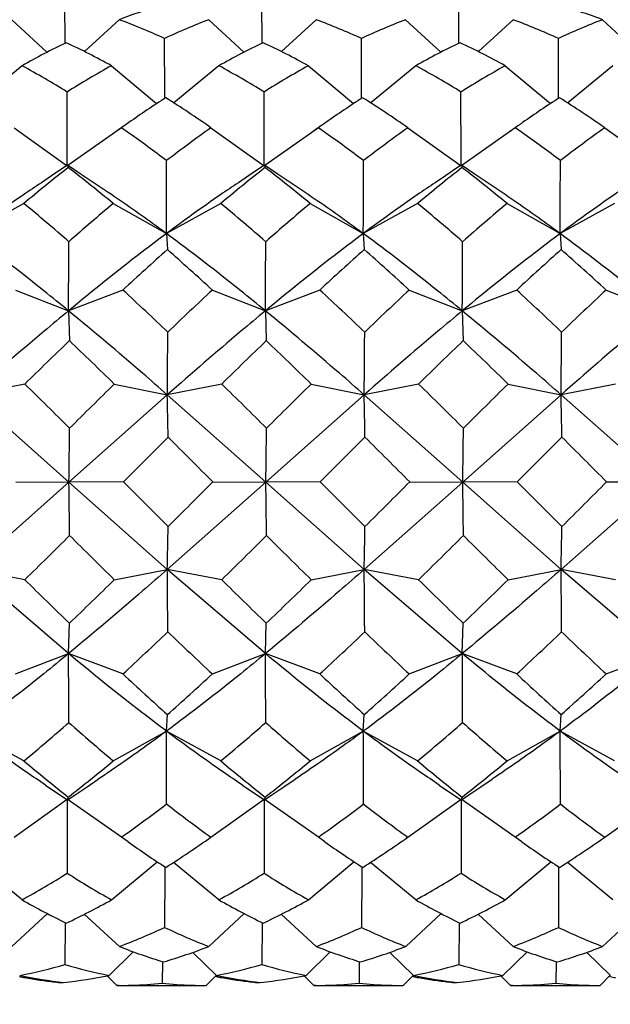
# Model space of a CAD drawing. Header units: inches. Extents: x 0 to 22, y 0 to 17.
# Tile 36 of 56: x 15.988 to 16.118, y 11.253 to 11.469. Entities that reach past the tile are written whole.
import ezdxf

# ---------------------------------------------------------------- set-up
doc = ezdxf.new("R2010")
doc.units = ezdxf.units.IN
doc.header["$LTSCALE"] = 1.21
doc.header["$MEASUREMENT"] = 0
doc.layers.get('0').update_dxf_attribs({"linetype": 'CONTINUOUS'})
doc.layers.add('02___PRT_ALL_AXES', color=7, linetype='CONTINUOUS')
doc.layers.add('DIMENSIONS', color=7, linetype='CONTINUOUS')
doc.styles.get("Standard").update_dxf_attribs({"font": 'txt', "width": 0.8})
doc.dimstyles.new('DIMSTYLE_2', dxfattribs={"dimtxt": 0.125, "dimasz": 0.18, "dimexe": 0.125, "dimexo": 0.0625, "dimgap": 0.0625, "dimtad": 0, "dimtih": 1, "dimtoh": 1, "dimdsep": 46, "dimtxsty": 'STANDARD', "dimblk": '_FILLED', "dimblk1": '_FILLED', "dimblk2": '_FILLED', "dimcen": 0.09, "dimadec": 0, "dimazin": 0, "dimtfac": 1, "dimtofl": 0, "dimtmove": 0, "dimatfit": 3, "dimldrblk": '_FILLED', "dimfxl": 1, "dimtolj": 1, "dimarcsym": 0})

# ---------------------------------------------------------------- blocks, each defined once
blk = doc.blocks.new('_FILLED')
at = {"color": 0, "linetype": 'BYBLOCK'}
blk.add_solid([(0, 0), (-1, 0.1736111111), (-1, -0.1736111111)], dxfattribs=at)
blk = doc.blocks.new('*D4')
at = {"layer": 'DIMENSIONS', "color": 2, "linetype": 'CONTINUOUS'}
for p, q in [((6.5839886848, 11.7967413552), (6.5839886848, 9.3306980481)), ((17.5851585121, 11.5620956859), (17.5851585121, 9.3306980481)), ((6.5839886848, 9.4556980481), (11.1220735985, 9.4556980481)), ((17.5851585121, 9.4556980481), (13.0470735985, 9.4556980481))]:
    blk.add_line(p, q, dxfattribs=at)
at = {"layer": 'DIMENSIONS', "color": 2, "linetype": 'CONTINUOUS', "xscale": 0.18, "yscale": 0.18, "zscale": 0.18, "rotation": 180}
blk.add_blockref('_FILLED', (6.5839886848, 9.4556980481), dxfattribs=at)
at = {"layer": 'DIMENSIONS', "color": 2, "linetype": 'CONTINUOUS', "xscale": 0.18, "yscale": 0.18, "zscale": 0.18}
blk.add_blockref('_FILLED', (17.5851585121, 9.4556980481), dxfattribs=at)
at = {"layer": 'DIMENSIONS', "color": 2, "linetype": 'CONTINUOUS', "insert": (12.0845735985, 9.5181980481), "char_height": 0.125, "width": 1.8, "attachment_point": 2, "line_spacing_factor": 0.9}
blk.add_mtext('(1090.06 [42.916])', dxfattribs=at)
blk = doc.blocks.new('*D10')
at = {"layer": 'DIMENSIONS', "color": 2, "linetype": 'CONTINUOUS'}
for p, q in [((17.5851585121, 11.5620956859), (17.5851585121, 10.0806980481)), ((15.9046678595, 11.2851271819), (15.9046678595, 10.0806980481)), ((15.9046678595, 10.2056980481), (15.5446678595, 10.2056980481)), ((17.5851585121, 10.2056980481), (17.9451585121, 10.2056980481))]:
    blk.add_line(p, q, dxfattribs=at)
at = {"layer": 'DIMENSIONS', "color": 2, "linetype": 'CONTINUOUS', "xscale": 0.18, "yscale": 0.18, "zscale": 0.18}
blk.add_blockref('_FILLED', (15.9046678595, 10.2056980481), dxfattribs=at)
at = {"layer": 'DIMENSIONS', "color": 2, "linetype": 'CONTINUOUS', "xscale": 0.18, "yscale": 0.18, "zscale": 0.18, "rotation": 180}
blk.add_blockref('_FILLED', (17.5851585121, 10.2056980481), dxfattribs=at)
at = {"layer": 'DIMENSIONS', "color": 2, "linetype": 'CONTINUOUS', "insert": (16.7449131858, 10.2681980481), "char_height": 0.125, "width": 1.325, "attachment_point": 2, "line_spacing_factor": 0.9}
blk.add_mtext('42.68{\\Ftxt.shx;\\W1.000000;\\H0.125000; }[1.681]', dxfattribs=at)

msp = doc.modelspace()

# ---------------------------------------------------------------- linework, layer by layer
at = {"color": 7, "linetype": 'CONTINUOUS'}
for p, q in [((15.997828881, 11.4641638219), (15.9977710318, 11.4732082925)), ((16.0411148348, 11.4641638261), (16.0410569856, 11.4732082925)), ((16.0844007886, 11.4641638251), (16.0843429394, 11.4732082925)), ((15.9861069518, 11.4693258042), (15.9938149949, 11.4621565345)), ((16.0097269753, 11.4693258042), (16.0021023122, 11.4623041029)), ((16.0293929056, 11.4693258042), (16.0371009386, 11.4621565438)), ((16.0530129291, 11.4693258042), (16.045388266, 11.4623041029)), ((16.0726788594, 11.4693258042), (16.0803868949, 11.4621565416)), ((16.0962988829, 11.4693258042), (16.0886742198, 11.4623041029)), ((16.1159648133, 11.4693258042), (16.1236728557, 11.4621565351)), ((16.0197171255, 11.4528414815), (16.0196767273, 11.4651983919)), ((16.0630030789, 11.4528416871), (16.0629626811, 11.4651983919)), ((16.106289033, 11.4528415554), (16.106248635, 11.4651983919)), ((15.9883339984, 11.4592155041), (15.9784461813, 11.4510305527)), ((16.0079999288, 11.4592155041), (16.0179334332, 11.4508729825)), ((16.0316199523, 11.4592155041), (16.0217321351, 11.4510305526)), ((16.0512858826, 11.4592155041), (16.0612193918, 11.4508729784)), ((16.0749059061, 11.4592155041), (16.0650180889, 11.4510305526)), ((16.0945718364, 11.4592155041), (16.1045053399, 11.4508729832)), ((16.1181918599, 11.4592155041), (16.1083040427, 11.4510305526)), ((15.9982784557, 11.4389395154), (15.9982709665, 11.4534267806)), ((16.0197189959, 11.4520394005), (16.0197171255, 11.4528414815)), ((16.0415644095, 11.4389395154), (16.0415569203, 11.4534267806)), ((16.0630049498, 11.4520394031), (16.0630030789, 11.4528416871)), ((16.0848503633, 11.4389395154), (16.0848428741, 11.4534267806)), ((16.1062909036, 11.4520394), (16.106289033, 11.4528415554)), ((15.9865763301, 11.4455734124), (15.9982774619, 11.4371882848)), ((16.0101963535, 11.4455734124), (15.9984450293, 11.437306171)), ((16.0107687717, 11.4459792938), (16.0090467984, 11.4447646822)), ((16.0103884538, 11.4454392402), (16.0101963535, 11.4455734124)), ((16.0298622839, 11.4455734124), (16.0415634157, 11.4371882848)), ((16.0534823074, 11.4455734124), (16.0417309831, 11.437306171)), ((16.0540547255, 11.4459792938), (16.0523327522, 11.4447646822)), ((16.0536744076, 11.4454392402), (16.0534823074, 11.4455734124)), ((16.0731482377, 11.4455734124), (16.0848493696, 11.4371882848)), ((16.0967682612, 11.4455734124), (16.0850169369, 11.437306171)), ((16.0973406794, 11.4459792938), (16.095618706, 11.4447646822)), ((16.0969603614, 11.4454392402), (16.0967682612, 11.4455734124)), ((16.1164341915, 11.4455734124), (16.1281353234, 11.4371882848)), ((15.9982774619, 11.4371882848), (15.9982784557, 11.4389395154)), ((16.0415634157, 11.4371882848), (16.0415644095, 11.4389395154)), ((16.0848493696, 11.4371882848), (16.0848503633, 11.4389395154)), ((15.9983425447, 11.4373604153), (15.9975388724, 11.4368149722)), ((15.9983654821, 11.4373603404), (15.9984658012, 11.4369974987)), ((16.0011450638, 11.4354676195), (15.9983654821, 11.4373603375)), ((16.0416284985, 11.4373604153), (16.0408248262, 11.4368149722)), ((16.0416514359, 11.4373603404), (16.041751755, 11.4369974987)), ((16.0444310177, 11.4354676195), (16.0416514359, 11.4373603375)), ((16.0849144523, 11.4373604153), (16.08411078, 11.4368149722)), ((16.0849373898, 11.4373603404), (16.0850377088, 11.4369974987)), ((16.0877169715, 11.4354676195), (16.0849373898, 11.4373603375)), ((15.9887337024, 11.4289237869), (15.9767954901, 11.4223225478)), ((16.0083996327, 11.4289237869), (16.0200814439, 11.4223225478)), ((16.0320196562, 11.4289237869), (16.0200814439, 11.4223225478)), ((16.0516855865, 11.4289237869), (16.0633673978, 11.4223225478)), ((16.07530561, 11.4289237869), (16.0633673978, 11.4223225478)), ((16.0949715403, 11.4289237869), (16.1066533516, 11.4223225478)), ((16.1185915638, 11.4289237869), (16.1066533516, 11.4223225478)), ((16.0200814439, 11.4223225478), (16.0202890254, 11.4187951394)), ((16.0633673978, 11.4223225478), (16.0635749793, 11.4187951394)), ((16.1066533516, 11.4223225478), (16.1068609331, 11.4187951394)), ((15.9868909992, 11.4099064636), (15.9985584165, 11.4053427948)), ((16.0105110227, 11.4099064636), (15.9985584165, 11.4053427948)), ((16.030176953, 11.4099064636), (16.0418443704, 11.4053427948)), ((16.0537969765, 11.4099064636), (16.0418443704, 11.4053427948)), ((16.0734629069, 11.4099064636), (16.0851303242, 11.4053427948)), ((16.0970829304, 11.4099064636), (16.0851303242, 11.4053427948)), ((16.1167488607, 11.4099064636), (16.128416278, 11.4053427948)), ((15.9985584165, 11.4053427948), (15.9987530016, 11.3987893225)), ((16.0418443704, 11.4053427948), (16.0420389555, 11.3987893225)), ((16.0851303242, 11.4053427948), (16.0853249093, 11.3987893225)), ((15.9889512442, 11.3892522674), (15.9769897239, 11.3869015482)), ((16.0086171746, 11.3892522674), (16.0202756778, 11.3869015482)), ((16.032237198, 11.3892522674), (16.0202756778, 11.3869015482)), ((16.0519031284, 11.3892522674), (16.0635616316, 11.3869015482)), ((16.0755231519, 11.3892522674), (16.0635616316, 11.3869015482)), ((16.0951890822, 11.3892522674), (16.1068475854, 11.3869015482)), ((16.1188091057, 11.3892522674), (16.1068475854, 11.3869015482)), ((15.9986584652, 11.3677074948), (15.9769897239, 11.3869015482)), ((16.0202756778, 11.3869015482), (15.9986584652, 11.3677074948)), ((16.0419444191, 11.3677074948), (16.0202756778, 11.3869015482)), ((16.0635616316, 11.3869015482), (16.0419444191, 11.3677074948)), ((16.0852303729, 11.3677074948), (16.0635616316, 11.3869015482)), ((16.1068475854, 11.3869015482), (16.0852303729, 11.3677074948)), ((16.1285163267, 11.3677074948), (16.1068475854, 11.3869015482)), ((16.0204497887, 11.3775738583), (16.0106230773, 11.3677549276)), ((16.0637357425, 11.3775738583), (16.0539090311, 11.3677549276)), ((16.1070216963, 11.3775738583), (16.0971949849, 11.3677549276)), ((15.9986584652, 11.3677074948), (15.9769917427, 11.3484982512)), ((15.9870030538, 11.3677549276), (15.9986584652, 11.3677074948)), ((16.0106230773, 11.3677549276), (15.9986584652, 11.3677074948)), ((16.0202776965, 11.3484982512), (15.9986584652, 11.3677074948)), ((16.0204508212, 11.3579324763), (16.0106230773, 11.3677549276)), ((16.0419444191, 11.3677074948), (16.0202776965, 11.3484982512)), ((16.0302890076, 11.3677549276), (16.0419444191, 11.3677074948)), ((16.0539090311, 11.3677549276), (16.0419444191, 11.3677074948)), ((16.0635636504, 11.3484982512), (16.0419444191, 11.3677074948)), ((16.063736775, 11.3579324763), (16.0539090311, 11.3677549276)), ((16.0852303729, 11.3677074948), (16.0635636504, 11.3484982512)), ((16.0735749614, 11.3677549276), (16.0852303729, 11.3677074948)), ((16.0971949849, 11.3677549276), (16.0852303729, 11.3677074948)), ((16.1068496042, 11.3484982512), (16.0852303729, 11.3677074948)), ((16.1070227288, 11.3579324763), (16.0971949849, 11.3677549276)), ((16.1285163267, 11.3677074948), (16.1068496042, 11.3484982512)), ((16.1168609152, 11.3677549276), (16.1285163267, 11.3677074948)), ((15.9889535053, 11.3462405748), (15.9769917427, 11.3484982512)), ((15.9985623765, 11.330012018), (15.9769917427, 11.3484982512)), ((16.0086194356, 11.3462405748), (16.0202776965, 11.3484982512)), ((16.0322394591, 11.3462405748), (16.0202776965, 11.3484982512)), ((16.0418483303, 11.330012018), (16.0202776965, 11.3484982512)), ((16.0519053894, 11.3462405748), (16.0635636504, 11.3484982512)), ((16.0755254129, 11.3462405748), (16.0635636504, 11.3484982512)), ((16.0851342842, 11.330012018), (16.0635636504, 11.3484982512)), ((16.0951913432, 11.3462405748), (16.1068496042, 11.3484982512)), ((16.1188113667, 11.3462405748), (16.1068496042, 11.3484982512)), ((16.128420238, 11.330012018), (16.1068496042, 11.3484982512)), ((15.9985623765, 11.330012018), (15.9987562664, 11.336684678)), ((16.0418483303, 11.330012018), (16.0420422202, 11.336684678)), ((16.0851342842, 11.330012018), (16.085328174, 11.336684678)), ((15.9868954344, 11.3255359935), (15.9985623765, 11.330012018)), ((16.0105154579, 11.3255359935), (15.9985623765, 11.330012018)), ((16.0301813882, 11.3255359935), (16.0418483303, 11.330012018)), ((16.0538014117, 11.3255359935), (16.0418483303, 11.330012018)), ((16.0734673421, 11.3255359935), (16.0851342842, 11.330012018)), ((16.0970873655, 11.3255359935), (16.0851342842, 11.330012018)), ((16.1167532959, 11.3255359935), (16.128420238, 11.330012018)), ((16.020087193, 11.3129592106), (16.0202943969, 11.316613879)), ((16.0633731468, 11.3129592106), (16.0635803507, 11.316613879)), ((16.1066591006, 11.3129592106), (16.1068663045, 11.316613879)), ((15.9887401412, 11.3064368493), (15.9768012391, 11.3129592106)), ((16.0084060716, 11.3064368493), (16.020087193, 11.3129592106)), ((16.0320260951, 11.3064368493), (16.020087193, 11.3129592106)), ((16.0516920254, 11.3064368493), (16.0633731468, 11.3129592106)), ((16.0753120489, 11.3064368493), (16.0633731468, 11.3129592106)), ((16.0949779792, 11.3064368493), (16.1066591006, 11.3129592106)), ((16.1185980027, 11.3064368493), (16.1066591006, 11.3129592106)), ((15.9934946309, 11.3011219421), (15.9959981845, 11.2994468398)), ((16.0367805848, 11.3011219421), (16.0392841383, 11.2994468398)), ((16.0800665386, 11.3011219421), (16.0825700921, 11.2994468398)), ((15.9865845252, 11.2896771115), (15.998284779, 11.297995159)), ((15.9959981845, 11.2994468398), (15.9983396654, 11.2978667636)), ((16.0102045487, 11.2896771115), (15.998284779, 11.297995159)), ((15.998284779, 11.297995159), (15.9982859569, 11.2962445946)), ((15.9983624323, 11.297866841), (15.999998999, 11.2989800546)), ((15.9983624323, 11.2978668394), (15.9984730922, 11.2983015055)), ((16.029870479, 11.2896771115), (16.0415707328, 11.297995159)), ((16.0392841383, 11.2994468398), (16.0416256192, 11.2978667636)), ((16.0534905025, 11.2896771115), (16.0415707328, 11.297995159)), ((16.0415707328, 11.297995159), (16.0415719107, 11.2962445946)), ((16.0416483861, 11.297866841), (16.0432849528, 11.2989800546)), ((16.0416483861, 11.2978668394), (16.041759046, 11.2983015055)), ((16.0731564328, 11.2896771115), (16.0848566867, 11.297995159)), ((16.0825700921, 11.2994468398), (16.0849115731, 11.2978667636)), ((16.0967764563, 11.2896771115), (16.0848566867, 11.297995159)), ((16.0848566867, 11.297995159), (16.0848578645, 11.2962445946)), ((16.0849343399, 11.297866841), (16.0865709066, 11.2989800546)), ((16.0849343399, 11.2978668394), (16.0850449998, 11.2983015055)), ((16.1164423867, 11.2896771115), (16.1281426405, 11.297995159)), ((15.9982859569, 11.2962445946), (15.998279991, 11.2817532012)), ((16.0415719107, 11.2962445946), (16.0415659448, 11.2817532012)), ((16.0848578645, 11.2962445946), (16.0848518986, 11.2817532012)), ((16.0116541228, 11.2886451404), (16.0102045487, 11.2896771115)), ((16.0549400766, 11.2886451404), (16.0534905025, 11.2896771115)), ((16.0982260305, 11.2886451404), (16.0967764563, 11.2896771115)), ((15.9883436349, 11.2759008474), (15.9783665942, 11.2841147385)), ((16.0080095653, 11.2759008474), (16.0180306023, 11.2842725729)), ((16.0197281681, 11.2831540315), (16.0197260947, 11.2822176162)), ((16.0316295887, 11.2759008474), (16.0216525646, 11.2841147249)), ((16.0512955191, 11.2759008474), (16.0613165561, 11.2842725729)), ((16.0630141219, 11.2831540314), (16.0630120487, 11.2822177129)), ((16.0749155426, 11.2759008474), (16.0649384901, 11.2841147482)), ((16.0945814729, 11.2759008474), (16.1046025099, 11.2842725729)), ((16.1063000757, 11.2831540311), (16.1062979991, 11.2822162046)), ((16.1182014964, 11.2759008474), (16.1082244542, 11.2841147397)), ((16.0197260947, 11.2822176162), (16.0196869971, 11.2698364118)), ((16.0630120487, 11.2822177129), (16.0629729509, 11.2698364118)), ((16.1062979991, 11.2822162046), (16.1062589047, 11.2698364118)), ((15.9861176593, 11.2656374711), (15.9939211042, 11.2728720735)), ((16.0097376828, 11.2656374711), (16.0020164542, 11.2727237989)), ((16.0294036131, 11.2656374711), (16.037207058, 11.2728720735)), ((16.0530236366, 11.2656374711), (16.0453024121, 11.2727237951)), ((16.0726895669, 11.2656374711), (16.0804930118, 11.2728720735)), ((16.0963095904, 11.2656374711), (16.088588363, 11.2727237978)), ((16.1159755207, 11.2656374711), (16.1237789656, 11.2728720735)), ((15.9978398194, 11.2708862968), (15.9977821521, 11.261665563)), ((16.0411257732, 11.270886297), (16.041068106, 11.261665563)), ((16.084411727, 11.270886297), (16.0843540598, 11.261665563)), ((16.0074902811, 11.2592813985), (16.01278677, 11.26448593)), ((16.0311103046, 11.2592813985), (16.0259175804, 11.2643574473)), ((16.0507762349, 11.2592813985), (16.0560727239, 11.26448593)), ((16.0743962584, 11.2592813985), (16.0692035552, 11.2643574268)), ((16.0940621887, 11.2592813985), (16.0993586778, 11.26448593)), ((16.1176822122, 11.2592813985), (16.1124894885, 11.2643574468)), ((16.0191961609, 11.2623247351), (16.0191474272, 11.2575546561)), ((16.0624821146, 11.2623247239), (16.062433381, 11.2575546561)), ((16.1057680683, 11.2623247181), (16.1057193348, 11.2575546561)), ((16.0091859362, 11.2570768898), (16.0070624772, 11.2592004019)), ((16.0288518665, 11.2570768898), (16.0310831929, 11.2593085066)), ((16.0310619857, 11.2590126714), (16.0308317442, 11.259055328)), ((16.05247189, 11.2570768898), (16.0503484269, 11.259200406)), ((16.0721378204, 11.2570768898), (16.0743691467, 11.2593085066)), ((16.0743479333, 11.2590126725), (16.0741176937, 11.2590553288)), ((16.0957578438, 11.2570768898), (16.0936343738, 11.259200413)), ((16.1154237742, 11.2570768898), (16.1176551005, 11.2593085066)), ((16.1176338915, 11.2590126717), (16.1174036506, 11.2590553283)), ((16.0096228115, 11.2570760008), (16.0091859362, 11.2570768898)), ((16.0284037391, 11.2570760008), (16.0288518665, 11.2570768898)), ((16.0529087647, 11.2570760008), (16.05247189, 11.2570768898)), ((16.0716892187, 11.2570760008), (16.0721378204, 11.2570768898)), ((16.0961947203, 11.2570760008), (16.0957578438, 11.2570768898)), ((16.1149751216, 11.2570760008), (16.1154237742, 11.2570768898))]:
    msp.add_line(p, q, dxfattribs=at)
for points in [[(15.9975388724, 11.4368149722), (15.994852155, 11.4350024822), (15.9926093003, 11.4335025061)], [(16.0408248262, 11.4368149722), (16.0381381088, 11.4350024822), (16.0358952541, 11.4335025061)], [(16.08411078, 11.4368149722), (16.0814240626, 11.4350024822), (16.0791812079, 11.4335025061)], [(16.0059749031, 11.4322223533), (16.0037882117, 11.4336847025), (16.0011450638, 11.4354676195)], [(16.0492608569, 11.4322223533), (16.0470741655, 11.4336847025), (16.0444310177, 11.4354676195)], [(16.0925468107, 11.4322223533), (16.0903601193, 11.4336847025), (16.0877169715, 11.4354676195)], [(15.999998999, 11.2989800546), (16.0026424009, 11.3007647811), (16.0050895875, 11.302402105)], [(16.0432849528, 11.2989800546), (16.0459283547, 11.3007647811), (16.0483755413, 11.302402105)], [(16.0865709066, 11.2989800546), (16.0892143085, 11.3007647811), (16.0916614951, 11.302402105)]]:
    msp.add_lwpolyline(points, dxfattribs=at)
for centre, radius, start, end in [((16.0577897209, 11.3444461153), 0.1338094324, 106.6550183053, 111.0503381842), ((16.0670406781, 11.3390674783), 0.1391431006, 69.4141654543, 73.7355204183), ((15.953773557, 11.320385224), 0.1591039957, 65.5301450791, 69.4099998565), ((16.0847987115, 11.3253972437), 0.1542246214, 111.0543861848, 114.9769824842), ((15.9970595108, 11.320385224), 0.1591039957, 65.5301450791, 69.4099998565), ((16.1280846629, 11.3253972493), 0.1542246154, 111.0543861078, 114.9769825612), ((16.0415960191, 11.3233998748), 0.1558421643, 65.4895257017, 69.450619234), ((16.1713706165, 11.3253972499), 0.1542246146, 111.0543860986, 114.9769825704), ((16.0755552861, 11.3034253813), 0.1785444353, 115.7253758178, 119.2428957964), ((15.9202034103, 11.2989179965), 0.1827662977, 61.2900467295, 64.7878353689), ((16.118841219, 11.3034254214), 0.1785443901, 115.7253753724, 119.2428962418), ((15.9634893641, 11.2989179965), 0.1827662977, 61.2900467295, 64.7878353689), ((16.1621271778, 11.3034254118), 0.1785444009, 115.7253754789, 119.2428961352), ((16.0067753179, 11.2989179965), 0.1827662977, 61.2900467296, 64.7878353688), ((15.8838333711, 11.2684056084), 0.2175518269, 58.2627609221, 61.2918543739), ((16.1127839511, 11.2720376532), 0.2145116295, 119.2405359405, 122.2646759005), ((15.927119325, 11.2684056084), 0.2175518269, 58.2627609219, 61.2918543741), ((16.1560698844, 11.2720376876), 0.2145115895, 119.2405356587, 122.2646761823), ((15.9704052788, 11.2684056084), 0.2175518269, 58.262760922, 61.291854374), ((16.1993558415, 11.2720376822), 0.2145115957, 119.2405357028, 122.2646761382), ((16.1569529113, 11.2397798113), 0.2527596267, 122.8261438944, 125.0432624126), ((15.8824414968, 11.2347495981), 0.2572539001, 55.0364221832, 57.6925448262), ((16.2002354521, 11.2397850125), 0.2527534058, 122.8261328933, 125.0424053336), ((15.9257274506, 11.2347495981), 0.2572539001, 55.0364221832, 57.6925448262), ((16.2435254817, 11.2397788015), 0.2527608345, 122.8261460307, 125.0434288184), ((15.9690134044, 11.2347495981), 0.2572539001, 55.0364221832, 57.6925448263), ((15.8449107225, 11.2087317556), 0.2888136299, 54.6887164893, 55.0433295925), ((16.1714686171, 11.2187477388), 0.2783138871, 125.0036892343, 125.2682342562), ((16.2134933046, 11.1877789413), 0.3165096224, 125.4628633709, 127.6594172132), ((15.8881966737, 11.208731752), 0.2888136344, 54.6887160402, 55.0433295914), ((16.2147496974, 11.2187546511), 0.2783054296, 125.00286575, 125.2682367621), ((16.2567791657, 11.1877790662), 0.3165094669, 125.4628628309, 127.6594177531), ((15.9314826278, 11.2087317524), 0.2888136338, 54.6887161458, 55.0433295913), ((16.2580414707, 11.2187463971), 0.2783155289, 125.0038491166, 125.2682337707), ((16.3000651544, 11.1877790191), 0.3165095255, 125.4628630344, 127.6594175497), ((15.8273247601, 11.184235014), 0.3189686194, 52.8127098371, 54.6544079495), ((15.8706107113, 11.1842350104), 0.3189686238, 52.8127098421, 54.6544075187), ((15.9138966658, 11.1842350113), 0.3189686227, 52.8127098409, 54.6544076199), ((16.2372977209, 11.1318762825), 0.3873258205, 128.0649940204, 129.9219879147), ((15.765581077, 11.1344538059), 0.3816718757, 50.4911692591, 52.3936075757), ((8.8551751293, 11.4460279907), 7.1649455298, 359.8104348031, 359.9385682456), ((16.2805836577, 11.1318763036), 0.3873257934, 128.0649939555, 129.9219879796), ((15.808867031, 11.134453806), 0.3816718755, 50.4911692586, 52.3936075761), ((8.8984611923, 11.4460279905), 7.1649454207, 359.8104348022, 359.9385682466), ((16.3238696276, 11.1318762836), 0.387325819, 128.064994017, 129.9219879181), ((15.8521529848, 11.134453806), 0.3816718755, 50.4911692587, 52.3936075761), ((8.941747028, 11.4460279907), 7.1649455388, 359.8104348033, 359.9385682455), ((15.681867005, 11.0567331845), 0.4823826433, 48.9535148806, 50.4948271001), ((16.3265725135, 11.048636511), 0.4958350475, 129.9180279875, 131.4057241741), ((15.7251529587, 11.0567331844), 0.4823826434, 48.9535148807, 50.4948271), ((16.3698585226, 11.0486364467), 0.4958351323, 129.9180281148, 131.4057240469), ((15.7684389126, 11.0567331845), 0.4823826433, 48.9535148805, 50.4948271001), ((16.4131444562, 11.0486364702), 0.4958351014, 129.9180280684, 131.4057240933), ((9.9460839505, 11.4429540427), 6.0525913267, 359.6439575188, 359.7877746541), ((9.989369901, 11.4429540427), 6.05259133, 359.6439575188, 359.787774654), ((10.0326558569, 11.4429540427), 6.0525913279, 359.6439575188, 359.7877746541), ((16.4409881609, 10.9461818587), 0.6327330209, 131.6740418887, 132.8706567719), ((15.6194646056, 10.962966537), 0.6069925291, 47.4187590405, 48.673818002), ((16.4842741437, 10.9461818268), 0.632733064, 131.6740419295, 132.8706567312), ((15.6627505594, 10.962966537), 0.606992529, 47.4187590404, 48.6738180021), ((16.5275601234, 10.9461817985), 0.6327331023, 131.6740419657, 132.8706566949), ((15.7060365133, 10.9629665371), 0.606992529, 47.4187590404, 48.6738180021), ((15.4564855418, 10.8069578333), 0.8188353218, 46.4755140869, 47.4213342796), ((16.6237116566, 10.7704694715), 0.8724466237, 132.867920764, 133.7513691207), ((15.4997714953, 10.8069578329), 0.8188353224, 46.4755140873, 47.4213342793), ((16.6669975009, 10.7704695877), 0.872446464, 132.8679206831, 133.7513692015), ((15.5430574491, 10.806957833), 0.8188353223, 46.4755140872, 47.4213342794), ((16.7102835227, 10.7704695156), 0.8724465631, 132.8679207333, 133.7513691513), ((11.5540227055, 11.4303210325), 4.4664640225, 359.4430062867, 359.6197500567), ((11.597308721, 11.430321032), 4.4664639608, 359.4430062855, 359.6197500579), ((11.6405946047, 11.4303210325), 4.4664640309, 359.4430062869, 359.6197500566), ((16.865270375, 10.4984162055), 1.2496095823, 133.9022783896, 134.5293338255), ((15.2136504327, 10.5768882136), 1.1366210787, 45.6201297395, 46.3117783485), ((16.9085561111, 10.4984164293), 1.2496092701, 133.9022783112, 134.5293339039), ((15.256936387, 10.5768882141), 1.1366210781, 45.6201297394, 46.3117783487), ((16.9518422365, 10.498416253), 1.2496095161, 133.9022783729, 134.5293338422), ((15.3002223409, 10.5768882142), 1.1366210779, 45.6201297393, 46.3117783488), ((14.7132713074, 10.0851454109), 1.824295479, 45.1968192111, 45.6313221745), ((17.4377041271, 9.9354203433), 2.0386065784, 134.5082249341, 134.8962516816), ((14.756557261, 10.0851454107), 1.8242954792, 45.1968192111, 45.6313221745), ((17.480989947, 9.9354204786), 2.038606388, 134.508224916, 134.8962516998), ((14.7998432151, 10.085145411), 1.8242954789, 45.1968192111, 45.6313221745), ((17.5242761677, 9.935420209), 2.0386067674, 134.5082249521, 134.8962516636), ((14.6840422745, 11.3572939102), 1.3365613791, 0.8693951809, 1.269325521), ((14.7273282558, 11.3572939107), 1.3365613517, 0.8693951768, 1.2693255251), ((14.7706141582, 11.3572939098), 1.336561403, 0.8693951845, 1.2693255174), ((13.2084669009, 11.4079815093), 2.7904822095, 359.1730421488, 359.4160275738), ((13.2517528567, 11.4079815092), 2.7904822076, 359.1730421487, 359.4160275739), ((13.2950388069, 11.4079815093), 2.7904822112, 359.1730421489, 359.4160275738), ((12.4605030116, 7.8004321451), 5.0466983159, 44.9802256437, 45.1380388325), ((12.5037889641, 7.8004321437), 5.0466983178, 44.9802256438, 45.1380388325), ((12.5470749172, 7.8004321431), 5.0466983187, 44.9802256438, 45.1380388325), ((13.2733826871, 11.3277334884), 2.7255689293, 0.5934616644, 0.8403471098), ((11.9248709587, 15.469911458), 5.8036321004, 314.8855202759, 315.0227681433), ((13.3166686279, 11.3277334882), 2.7255689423, 0.593461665, 0.8403471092), ((11.9681569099, 15.4699114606), 5.8036321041, 314.885520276, 315.0227681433), ((13.3599545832, 11.3277334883), 2.7255689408, 0.5934616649, 0.8403471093), ((12.0114428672, 15.4699114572), 5.8036320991, 314.8855202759, 315.0227681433), ((14.6361553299, 11.3786165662), 1.3844500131, 358.7534483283, 359.1439523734), ((14.6794413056, 11.3786165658), 1.3844499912, 358.7534483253, 359.1439523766), ((14.7227272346, 11.3786165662), 1.384450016, 358.7534483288, 359.1439523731), ((14.6466919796, 12.7160845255), 1.9178473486, 314.4173154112, 314.8308520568), ((17.6073626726, 12.9696872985), 2.2784993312, 225.0918570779, 225.439259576), ((14.6899779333, 12.7160845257), 1.9178473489, 314.4173154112, 314.8308520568), ((17.6506486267, 12.9696872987), 2.2784993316, 225.091857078, 225.439259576), ((14.7332638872, 12.7160845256), 1.9178473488, 314.4173154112, 314.8308520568), ((17.6939345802, 12.9696872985), 2.2784993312, 225.0918570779, 225.439259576), ((11.6235274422, 11.3050360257), 4.3969650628, 0.3877241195, 0.5663548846), ((11.6668134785, 11.3050360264), 4.3969649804, 0.3877241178, 0.5663548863), ((11.7100992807, 11.3050360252), 4.396965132, 0.3877241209, 0.5663548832), ((16.8986087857, 12.2695896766), 1.2961659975, 225.4280314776, 226.0331766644), ((15.1863827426, 12.185048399), 1.1745942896, 313.7585250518, 314.4284172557), ((16.9418947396, 12.2695896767), 1.2961659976, 225.4280314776, 226.0331766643), ((15.229668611, 12.1850484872), 1.1745944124, 313.7585250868, 314.4284172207), ((16.985180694, 12.2695896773), 1.2961659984, 225.4280314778, 226.0331766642), ((15.2729546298, 12.1850484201), 1.174594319, 313.7585250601, 314.4284172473), ((15.4410457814, 11.9431797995), 0.8401068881, 312.676160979, 313.5992390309), ((16.6414883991, 11.9820023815), 0.8970197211, 226.1795986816, 227.0400713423), ((15.4843317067, 11.9431798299), 0.8401069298, 312.6761610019, 313.599239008), ((16.6847743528, 11.9820023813), 0.8970197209, 226.1795986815, 227.0400713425), ((15.5276175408, 11.9431799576), 0.8401071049, 312.676161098, 313.5992389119), ((16.7280603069, 11.9820023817), 0.8970197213, 226.1795986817, 227.0400713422), ((10.004120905, 11.2919890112), 5.9945620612, 0.2186619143, 0.3634247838), ((10.0474068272, 11.291989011), 5.9945620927, 0.2186619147, 0.3634247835), ((10.0906927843, 11.291989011), 5.9945620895, 0.2186619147, 0.3634247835), ((16.4516484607, 11.7992125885), 0.6472772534, 227.0373906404, 228.2091711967), ((15.6098419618, 11.7813936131), 0.6200737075, 311.4481007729, 312.6786854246), ((16.4949344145, 11.7992125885), 0.6472772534, 227.0373906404, 228.2091711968), ((15.6531279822, 11.7813935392), 0.620073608, 311.4481006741, 312.6786855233), ((16.5382203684, 11.7992125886), 0.6472772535, 227.0373906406, 228.2091711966), ((15.6964138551, 11.7813936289), 0.6200737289, 311.4481007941, 312.6786854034), ((15.6749617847, 11.6849459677), 0.491656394, 309.6582199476, 311.1734649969), ((16.3340560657, 11.6936175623), 0.505921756, 228.4723443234, 229.933476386), ((8.8871994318, 11.2885629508), 7.1329294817, 0.0674336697, 0.1959651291), ((15.7182477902, 11.684945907), 0.4916563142, 309.6582198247, 311.1734651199), ((16.3773420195, 11.6936175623), 0.505921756, 228.4723443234, 229.9334763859), ((8.930485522, 11.2885629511), 7.1329293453, 0.0674336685, 0.1959651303), ((15.7615337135, 11.6849459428), 0.4916563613, 309.6582198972, 311.1734650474), ((16.4206279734, 11.6936175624), 0.5059217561, 228.4723443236, 229.9334763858), ((8.9737712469, 11.2885629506), 7.1329295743, 0.0674336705, 0.1959651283), ((16.2426662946, 11.608299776), 0.3944613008, 229.9295577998, 231.7573321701), ((15.7605406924, 11.6053970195), 0.3883483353, 307.7879030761, 309.6618435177), ((16.2859522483, 11.6082997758), 0.3944613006, 229.9295577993, 231.7573321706), ((15.8038266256, 11.6053970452), 0.3883483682, 307.7879031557, 309.6618434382), ((16.3292382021, 11.6082997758), 0.3944613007, 229.9295577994, 231.7573321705), ((15.8471126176, 11.6053969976), 0.3883483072, 307.7879030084, 309.6618435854), ((15.8250642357, 11.5522860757), 0.3213109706, 305.2882929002, 307.3782786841), ((16.2176420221, 11.5512008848), 0.3219516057, 232.1568252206, 234.3220181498), ((15.8683502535, 11.5522859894), 0.3213108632, 305.2882893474, 307.3782789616), ((16.260927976, 11.5512008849), 0.3219516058, 232.1568252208, 234.3220181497), ((15.9116361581, 11.5522860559), 0.3213109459, 305.2882920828, 307.378278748), ((16.3042139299, 11.551200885), 0.3219516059, 232.1568252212, 234.3220181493), ((15.8434289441, 11.5267366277), 0.2898470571, 305.127071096, 305.2427059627), ((15.8793902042, 11.5031432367), 0.2611744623, 302.5582237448, 305.1814441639), ((15.8867151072, 11.5267363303), 0.2898466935, 305.1270710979, 305.2427026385), ((15.922676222, 11.5031431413), 0.2611743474, 302.5582231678, 305.1814447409), ((15.9300008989, 11.5267365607), 0.2898469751, 305.1270710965, 305.2427051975), ((15.9659621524, 11.5031431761), 0.2611743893, 302.5582233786, 305.1814445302), ((16.1602714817, 11.4984736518), 0.2571286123, 234.6908175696, 236.9239005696), ((16.2035574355, 11.4984736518), 0.2571286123, 234.6908175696, 236.9239005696), ((16.2468433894, 11.4984736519), 0.2571286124, 234.6908175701, 236.9239005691), ((15.8813717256, 11.4688832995), 0.2206472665, 298.9999975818, 301.9948034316), ((16.1153306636, 11.4653367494), 0.2177240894, 237.4789033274, 240.4671505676), ((15.9246576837, 11.4688832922), 0.2206472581, 298.9999975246, 301.9948034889), ((16.1586166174, 11.4653367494), 0.2177240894, 237.4789033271, 240.4671505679), ((15.9679436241, 11.468883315), 0.2206472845, 298.9999977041, 301.9948033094), ((16.2019025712, 11.4653367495), 0.2177240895, 237.4789033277, 240.4671505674), ((16.0775571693, 11.4333583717), 0.1809749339, 240.4646321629, 243.9449720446), ((15.9182538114, 11.4378114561), 0.1851246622, 295.5393588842, 299.001959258), ((16.1208431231, 11.4333583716), 0.1809749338, 240.4646321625, 243.944972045), ((15.9615397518, 11.4378114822), 0.1851246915, 295.5393591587, 299.0019589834), ((16.164129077, 11.4333583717), 0.1809749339, 240.4646321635, 243.944972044), ((16.0048257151, 11.4378114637), 0.1851246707, 295.5393589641, 299.001959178), ((15.9521753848, 11.4159171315), 0.1609266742, 290.9585648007, 294.804151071), ((16.0864296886, 11.4109413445), 0.1560935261, 244.6858314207, 248.571938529), ((15.9954613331, 11.4159171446), 0.1609266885, 290.9585649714, 294.8041509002), ((16.1297156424, 11.4109413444), 0.1560935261, 244.6858314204, 248.5719385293), ((16.0387472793, 11.4159171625), 0.1609267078, 290.9585652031, 294.8041506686), ((16.1730015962, 11.4109413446), 0.1560935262, 244.6858314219, 248.5719385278), ((16.0591034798, 11.3914466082), 0.1351477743, 248.5756317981, 252.9378229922), ((15.9791728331, 11.3968028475), 0.1404545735, 286.6641994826, 290.954722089), ((16.1023894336, 11.3914466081), 0.1351477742, 248.5756317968, 252.9378229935), ((16.0224587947, 11.3968028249), 0.1404545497, 286.6641991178, 290.9547224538), ((16.1456753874, 11.3914466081), 0.1351477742, 248.5756317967, 252.9378229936), ((16.065744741, 11.396802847), 0.1404545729, 286.6641994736, 290.954722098), ((15.9631392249, 11.3843694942), 0.1275005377, 281.1634191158, 285.7659333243), ((16.0316960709, 11.3788029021), 0.1219479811, 253.8530699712, 258.551167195), ((16.0064251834, 11.3843694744), 0.1275005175, 281.16341875, 285.7659336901), ((16.0749820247, 11.3788029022), 0.1219479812, 253.8530699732, 258.551167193), ((16.0497111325, 11.384369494), 0.1275005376, 281.1634191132, 285.765933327), ((16.1182679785, 11.3788029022), 0.1219479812, 253.8530699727, 258.5511671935), ((16.0096175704, 11.3775401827), 0.1205231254, 259.5590050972, 260.1125016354), ((16.0101007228, 11.3694070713), 0.1123561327, 258.5644373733, 263.5762363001), ((16.00944976, 11.3765735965), 0.1195420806, 260.1121859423, 260.9190615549), ((15.9846580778, 11.3751116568), 0.1180591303, 276.2594663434, 281.1510572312), ((16.0529033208, 11.3775390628), 0.1205219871, 259.5590059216, 260.1139971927), ((16.0533866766, 11.3694070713), 0.1123561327, 258.564437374, 263.5762362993), ((16.052735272, 11.3765709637), 0.119539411, 260.1136818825, 260.9214723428), ((16.0279440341, 11.3751116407), 0.1180591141, 276.2594660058, 281.1510575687), ((16.0961895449, 11.3775405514), 0.1205235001, 259.559004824, 260.1120089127), ((16.0966726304, 11.3694070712), 0.1123561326, 258.5644373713, 263.5762363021), ((16.0960218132, 11.376574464), 0.1195429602, 260.1116930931, 260.9182673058), ((16.0712299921, 11.3751116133), 0.1180590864, 276.2594654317, 281.1510581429), ((16.1394753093, 11.3775395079), 0.1205224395, 259.5590055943, 260.1134025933), ((16.0092029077, 11.3750086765), 0.1179578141, 260.9174915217, 262.5471553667), ((16.0089754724, 11.3732773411), 0.1162116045, 262.547619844, 264.1950584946), ((16.0087362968, 11.3703010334), 0.1132250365, 270.2275336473, 271.9106493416), ((16.0086991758, 11.3711682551), 0.1140930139, 271.914760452, 275.2543148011), ((16.0293285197, 11.3654090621), 0.1083338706, 264.6074507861, 268.0367301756), ((16.0292899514, 11.3645305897), 0.1074545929, 268.0412358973, 269.7664084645), ((16.0524884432, 11.3750057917), 0.1179548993, 260.9199040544, 262.5495982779), ((16.052261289, 11.3732761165), 0.1162103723, 262.5500682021, 264.1950647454), ((16.0520222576, 11.3703006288), 0.1132246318, 270.2275309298, 271.9067651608), ((16.0519851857, 11.3711675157), 0.1140922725, 271.9108867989, 275.2543207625), ((16.0726144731, 11.3654090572), 0.1083338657, 264.6074507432, 268.0367562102), ((16.0725759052, 11.364530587), 0.1074545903, 268.0412620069, 269.7664084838), ((16.0957749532, 11.375009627), 0.1179587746, 260.916696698, 262.5463505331), ((16.0955474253, 11.3732777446), 0.1162120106, 262.5468132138, 264.1950564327), ((16.0953082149, 11.3703004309), 0.1132244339, 270.2275296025, 271.904861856), ((16.0952711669, 11.3711671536), 0.1140919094, 271.9089886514, 275.2543236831), ((16.1159004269, 11.3654090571), 0.1083338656, 264.6074507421, 268.0367568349), ((16.115861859, 11.3645305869), 0.1074545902, 268.0412626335, 269.7664084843)]:
    msp.add_arc(centre, radius, start, end, dxfattribs=at)
for points, knots in [([(15.9983425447, 11.4373604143), (15.9983432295, 11.4373608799), (15.9983446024, 11.4373617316), (15.9983460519, 11.437362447), (15.9983467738, 11.4373627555)], [0, 0, 0, 0, 0.5133407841, 1, 1, 1, 1]), ([(15.9983467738, 11.4373627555), (15.9983496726, 11.4373639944), (15.998356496, 11.4373651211), (15.9983627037, 11.4373622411), (15.9983654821, 11.4373603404)], [0, 0, 0, 0, 0.4835931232, 1, 1, 1, 1]), ([(16.0416284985, 11.4373604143), (16.0416291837, 11.4373608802), (16.0416305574, 11.4373617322), (16.0416320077, 11.4373624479), (16.04163273, 11.4373627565)], [0, 0, 0, 0, 0.5133472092, 1, 1, 1, 1]), ([(16.04163273, 11.4373627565), (16.0416356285, 11.4373639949), (16.0416424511, 11.4373651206), (16.0416486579, 11.4373622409), (16.0416514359, 11.4373603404)], [0, 0, 0, 0, 0.483586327, 1, 1, 1, 1]), ([(16.0849144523, 11.4373604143), (16.0849151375, 11.4373608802), (16.0849165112, 11.4373617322), (16.0849179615, 11.4373624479), (16.0849186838, 11.4373627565)], [0, 0, 0, 0, 0.5133472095, 1, 1, 1, 1]), ([(16.0849186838, 11.4373627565), (16.0849215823, 11.4373639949), (16.0849284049, 11.4373651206), (16.0849346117, 11.4373622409), (16.0849373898, 11.4373603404)], [0, 0, 0, 0, 0.4835863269, 1, 1, 1, 1]), ([(15.992609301, 11.4335024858), (15.9912855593, 11.4326207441), (15.9859394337, 11.4290012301), (15.9806966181, 11.4252301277), (15.9767954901, 11.4223225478)], [0, 0, 0, 0, 0.2463636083, 1, 1, 1, 1]), ([(16.0200814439, 11.4223225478), (16.0189110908, 11.4231835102), (16.0142659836, 11.4265637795), (16.0095469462, 11.4298430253), (16.0059749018, 11.432222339)], [0, 0, 0, 0, 0.2529086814, 1, 1, 1, 1]), ([(16.0358952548, 11.4335024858), (16.0345715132, 11.4326207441), (16.0292253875, 11.4290012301), (16.0239825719, 11.4252301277), (16.0200814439, 11.4223225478)], [0, 0, 0, 0, 0.2463636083, 1, 1, 1, 1]), ([(16.0633673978, 11.4223225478), (16.0621970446, 11.4231835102), (16.0575519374, 11.4265637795), (16.0528329, 11.4298430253), (16.0492608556, 11.432222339)], [0, 0, 0, 0, 0.2529086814, 1, 1, 1, 1]), ([(16.0791812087, 11.4335024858), (16.077857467, 11.4326207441), (16.0725113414, 11.4290012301), (16.0672685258, 11.4252301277), (16.0633673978, 11.4223225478)], [0, 0, 0, 0, 0.2463636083, 1, 1, 1, 1]), ([(16.1066533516, 11.4223225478), (16.1054829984, 11.4231835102), (16.1008378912, 11.4265637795), (16.0961188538, 11.4298430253), (16.0925468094, 11.432222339)], [0, 0, 0, 0, 0.2529086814, 1, 1, 1, 1]), ([(16.1224671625, 11.4335024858), (16.1211434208, 11.4326207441), (16.1157972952, 11.4290012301), (16.1105544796, 11.4252301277), (16.1066533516, 11.4223225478)], [0, 0, 0, 0, 0.2463636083, 1, 1, 1, 1]), ([(15.9985584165, 11.4053427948), (15.9967542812, 11.4068219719), (15.989608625, 11.4126191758), (15.9823282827, 11.418252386), (15.9767954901, 11.4223225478)], [0, 0, 0, 0, 0.2535418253, 1, 1, 1, 1]), ([(16.0200814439, 11.4223225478), (16.0182791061, 11.4209792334), (16.0109946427, 11.41546031), (16.0038677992, 11.4097353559), (15.9985584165, 11.4053427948)], [0, 0, 0, 0, 0.2459713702, 1, 1, 1, 1]), ([(16.0418443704, 11.4053427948), (16.040040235, 11.4068219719), (16.0328945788, 11.4126191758), (16.0256142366, 11.418252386), (16.0200814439, 11.4223225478)], [0, 0, 0, 0, 0.2535418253, 1, 1, 1, 1]), ([(16.0633673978, 11.4223225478), (16.0615650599, 11.4209792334), (16.0542805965, 11.41546031), (16.0471537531, 11.4097353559), (16.0418443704, 11.4053427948)], [0, 0, 0, 0, 0.2459713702, 1, 1, 1, 1]), ([(16.0851303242, 11.4053427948), (16.0833261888, 11.4068219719), (16.0761805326, 11.4126191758), (16.0689001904, 11.418252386), (16.0633673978, 11.4223225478)], [0, 0, 0, 0, 0.2535418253, 1, 1, 1, 1]), ([(16.1066533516, 11.4223225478), (16.1048510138, 11.4209792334), (16.0975665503, 11.41546031), (16.0904397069, 11.4097353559), (16.0851303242, 11.4053427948)], [0, 0, 0, 0, 0.2459713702, 1, 1, 1, 1]), ([(16.128416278, 11.4053427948), (16.1266121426, 11.4068219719), (16.1194664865, 11.4126191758), (16.1121861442, 11.418252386), (16.1066533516, 11.4223225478)], [0, 0, 0, 0, 0.2535418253, 1, 1, 1, 1]), ([(15.9985584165, 11.4053427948), (15.9967555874, 11.4038512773), (15.9894969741, 11.3977853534), (15.9823421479, 11.3915962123), (15.9769897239, 11.3869015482)], [0, 0, 0, 0, 0.2473551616, 1, 1, 1, 1]), ([(16.0202756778, 11.3869015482), (16.0184719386, 11.3884762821), (16.0113014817, 11.3947034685), (16.0040509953, 11.4008395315), (15.9985584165, 11.4053427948)], [0, 0, 0, 0, 0.2521219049, 1, 1, 1, 1]), ([(16.0418443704, 11.4053427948), (16.0400415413, 11.4038512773), (16.032782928, 11.3977853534), (16.0256281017, 11.3915962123), (16.0202756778, 11.3869015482)], [0, 0, 0, 0, 0.2473551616, 1, 1, 1, 1]), ([(16.0635616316, 11.3869015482), (16.0617578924, 11.3884762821), (16.0545874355, 11.3947034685), (16.0473369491, 11.4008395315), (16.0418443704, 11.4053427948)], [0, 0, 0, 0, 0.2521219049, 1, 1, 1, 1]), ([(16.0851303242, 11.4053427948), (16.0833274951, 11.4038512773), (16.0760688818, 11.3977853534), (16.0689140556, 11.3915962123), (16.0635616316, 11.3869015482)], [0, 0, 0, 0, 0.2473551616, 1, 1, 1, 1]), ([(16.1068475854, 11.3869015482), (16.1050438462, 11.3884762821), (16.0978733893, 11.3947034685), (16.0906229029, 11.4008395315), (16.0851303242, 11.4053427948)], [0, 0, 0, 0, 0.2521219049, 1, 1, 1, 1]), ([(16.128416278, 11.4053427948), (16.1266134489, 11.4038512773), (16.1193548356, 11.3977853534), (16.1122000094, 11.3915962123), (16.1068475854, 11.3869015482)], [0, 0, 0, 0, 0.2473551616, 1, 1, 1, 1]), ([(16.0202776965, 11.3484982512), (16.018473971, 11.3469208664), (16.0113024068, 11.3406809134), (16.0040531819, 11.3345292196), (15.9985623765, 11.330012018)], [0, 0, 0, 0, 0.2520600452, 1, 1, 1, 1]), ([(16.0635636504, 11.3484982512), (16.0617599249, 11.3469208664), (16.0545883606, 11.3406809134), (16.0473391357, 11.3345292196), (16.0418483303, 11.330012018)], [0, 0, 0, 0, 0.2520600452, 1, 1, 1, 1]), ([(16.1068496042, 11.3484982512), (16.1050458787, 11.3469208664), (16.0978743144, 11.3406809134), (16.0906250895, 11.3345292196), (16.0851342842, 11.330012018)], [0, 0, 0, 0, 0.2520600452, 1, 1, 1, 1]), ([(15.9985623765, 11.330012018), (15.9967582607, 11.3285277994), (15.9896116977, 11.3227087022), (15.9823325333, 11.317050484), (15.9768012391, 11.3129592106)], [0, 0, 0, 0, 0.2534881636, 1, 1, 1, 1]), ([(16.020087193, 11.3129592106), (16.0182848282, 11.3143096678), (16.0110013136, 11.3198555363), (16.0038734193, 11.3256038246), (15.9985623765, 11.330012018)], [0, 0, 0, 0, 0.2460229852, 1, 1, 1, 1]), ([(16.0418483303, 11.330012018), (16.0400442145, 11.3285277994), (16.0328976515, 11.3227087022), (16.0256184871, 11.317050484), (16.020087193, 11.3129592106)], [0, 0, 0, 0, 0.2534881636, 1, 1, 1, 1]), ([(16.0633731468, 11.3129592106), (16.061570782, 11.3143096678), (16.0542872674, 11.3198555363), (16.0471593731, 11.3256038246), (16.0418483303, 11.330012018)], [0, 0, 0, 0, 0.2460229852, 1, 1, 1, 1]), ([(16.0851342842, 11.330012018), (16.0833301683, 11.3285277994), (16.0761836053, 11.3227087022), (16.0689044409, 11.317050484), (16.0633731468, 11.3129592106)], [0, 0, 0, 0, 0.2534881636, 1, 1, 1, 1]), ([(16.1066591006, 11.3129592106), (16.1048567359, 11.3143096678), (16.0975732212, 11.3198555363), (16.090445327, 11.3256038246), (16.0851342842, 11.330012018)], [0, 0, 0, 0, 0.2460229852, 1, 1, 1, 1]), ([(16.128420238, 11.330012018), (16.1266161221, 11.3285277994), (16.1194695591, 11.3227087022), (16.1121903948, 11.317050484), (16.1066591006, 11.3129592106)], [0, 0, 0, 0, 0.2534881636, 1, 1, 1, 1]), ([(15.9934946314, 11.3011219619), (15.9920969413, 11.3020529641), (15.9864493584, 11.3058800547), (15.9809167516, 11.3098755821), (15.9768012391, 11.3129592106)], [0, 0, 0, 0, 0.2461718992, 1, 1, 1, 1]), ([(16.020087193, 11.3129592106), (16.0188432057, 11.3120390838), (16.0139082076, 11.3084300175), (16.0088902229, 11.3049337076), (16.0050895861, 11.3024021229)], [0, 0, 0, 0, 0.2530793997, 1, 1, 1, 1]), ([(16.0367805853, 11.3011219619), (16.0353828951, 11.3020529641), (16.0297353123, 11.3058800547), (16.0242027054, 11.3098755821), (16.020087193, 11.3129592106)], [0, 0, 0, 0, 0.2461718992, 1, 1, 1, 1]), ([(16.0633731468, 11.3129592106), (16.0621291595, 11.3120390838), (16.0571941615, 11.3084300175), (16.0521761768, 11.3049337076), (16.04837554, 11.3024021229)], [0, 0, 0, 0, 0.2530793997, 1, 1, 1, 1]), ([(16.0800665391, 11.3011219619), (16.0786688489, 11.3020529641), (16.0730212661, 11.3058800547), (16.0674886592, 11.3098755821), (16.0633731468, 11.3129592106)], [0, 0, 0, 0, 0.2461718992, 1, 1, 1, 1]), ([(16.1066591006, 11.3129592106), (16.1054151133, 11.3120390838), (16.1004801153, 11.3084300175), (16.0954621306, 11.3049337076), (16.0916614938, 11.3024021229)], [0, 0, 0, 0, 0.2530793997, 1, 1, 1, 1]), ([(16.1233524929, 11.3011219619), (16.1219548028, 11.3020529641), (16.1163072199, 11.3058800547), (16.1107746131, 11.3098755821), (16.1066591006, 11.3129592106)], [0, 0, 0, 0, 0.2461718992, 1, 1, 1, 1]), ([(15.9983396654, 11.2978667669), (15.99834186, 11.2978652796), (15.9983464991, 11.2978629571), (15.9983517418, 11.2978627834), (15.9983541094, 11.2978632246)], [0, 0, 0, 0, 0.5239865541, 1, 1, 1, 1]), ([(15.9983541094, 11.2978632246), (15.9983555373, 11.2978634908), (15.9983584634, 11.2978644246), (15.9983611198, 11.2978659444), (15.9983624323, 11.2978668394)], [0, 0, 0, 0, 0.4776156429, 1, 1, 1, 1]), ([(16.0416256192, 11.2978667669), (16.0416278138, 11.2978652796), (16.0416324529, 11.2978629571), (16.0416376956, 11.2978627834), (16.0416400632, 11.2978632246)], [0, 0, 0, 0, 0.5239865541, 1, 1, 1, 1]), ([(16.0416400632, 11.2978632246), (16.0416414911, 11.2978634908), (16.0416444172, 11.2978644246), (16.0416470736, 11.2978659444), (16.0416483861, 11.2978668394)], [0, 0, 0, 0, 0.477615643, 1, 1, 1, 1]), ([(16.0849115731, 11.2978667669), (16.0849137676, 11.2978652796), (16.0849184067, 11.2978629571), (16.0849236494, 11.2978627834), (16.084926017, 11.2978632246)], [0, 0, 0, 0, 0.523986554, 1, 1, 1, 1]), ([(16.084926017, 11.2978632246), (16.0849274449, 11.2978634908), (16.0849303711, 11.2978644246), (16.0849330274, 11.2978659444), (16.0849343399, 11.2978668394)], [0, 0, 0, 0, 0.477615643, 1, 1, 1, 1])]:
    msp.add_open_spline(points, degree=3, knots=knots, dxfattribs=at)
at = {"layer": '02___PRT_ALL_AXES', "color": 7, "linetype": 'CONTINUOUS'}
for p, q in [((16.0096228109, 11.2570760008), (16.0284034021, 11.2570760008)), ((16.0529087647, 11.2570760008), (16.0716893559, 11.2570760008)), ((16.0961947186, 11.2570760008), (16.1149753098, 11.2570760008))]:
    msp.add_line(p, q, dxfattribs=at)

# ---------------------------------------------------------------- dimensions: what is measured, and where the dimension line sits
at = {"layer": 'DIMENSIONS', "color": 2, "linetype": 'CONTINUOUS'}
dim = msp.add_linear_dim(base=(6.5839886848, 9.4556980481), p1=(17.5851585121, 11.6245956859), p2=(6.5839886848, 11.8592413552), angle=180, text='(1090.06 [42.916])', dimstyle='DIMSTYLE_2', dxfattribs=at)
dim.commit()
dim.dimension.update_dxf_attribs({"geometry": '*D4', "text_midpoint": (12.0845735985, 9.4556980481), "dimtype": 160})
dim = msp.add_linear_dim(base=(15.9046678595, 10.2056980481), p1=(17.5851585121, 11.6245956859), p2=(15.9046678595, 11.3476271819), angle=180, dimstyle='DIMSTYLE_2', dxfattribs=at)
dim.commit()
dim.dimension.update_dxf_attribs({"geometry": '*D10', "text_midpoint": (16.7449131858, 10.2056980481), "dimtype": 160})

doc.saveas('drawing.dxf')
